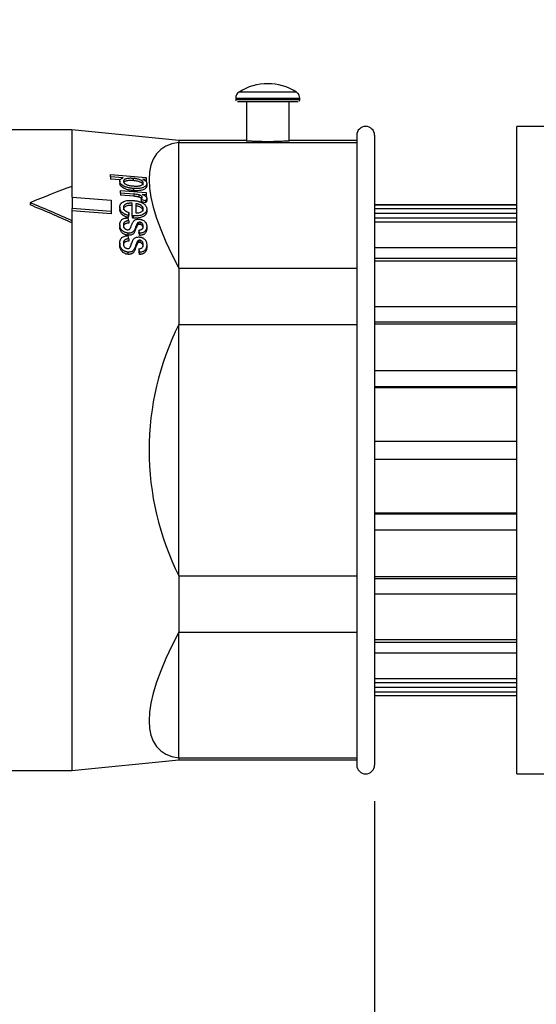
# Model space of a CAD drawing. Header units: inches. Extents: x 0 to 44, y 0 to 34.
# Tile 7 of 17: x 24.6 to 27.4, y 16.7 to 22.2. Entities that reach past the tile are written whole.
import ezdxf

# ---------------------------------------------------------------- set-up
doc = ezdxf.new("R2010")
doc.units = ezdxf.units.IN
doc.header["$LTSCALE"] = 4
doc.header["$MEASUREMENT"] = 0
doc.linetypes.add('SLD-Solid', pattern=[0])
doc.layers.add('DIMENSIONS', color=140, linetype='SLD-Solid', lineweight=25)
doc.styles.add('SLDTEXTSTYLE0', font='GOTHIC.TTF', dxfattribs={"width": 0.913})
doc.dimstyles.new('SLDDIMSTYLE1', dxfattribs={"dimtxt": 0.5, "dimasz": 0.6, "dimexe": 0, "dimexo": 0.0625, "dimgap": 0.125, "dimtad": 0, "dimtih": 1, "dimtoh": 1, "dimrnd": 1e-09, "dimzin": 4, "dimdsep": 46, "dimtxsty": 'SLDTEXTSTYLE0', "dimsah": 1, "dimcen": 0.09, "dimadec": 0, "dimazin": 1, "dimtfac": 1, "dimtofl": 0, "dimtmove": 0, "dimatfit": 3, "dimfxl": 0, "dimfrac": 2, "dimtolj": 1, "dimtzin": 12, "dimarcsym": 0})
doc.dimstyles.new('SLDDIMSTYLE2', dxfattribs={"dimtxt": 0.5, "dimasz": 0.6, "dimexe": 0, "dimexo": 0.0625, "dimgap": 0.125, "dimtad": 0, "dimtih": 1, "dimtoh": 1, "dimrnd": 1e-09, "dimzin": 12, "dimdsep": 46, "dimtxsty": 'SLDTEXTSTYLE0', "dimsah": 1, "dimcen": 0.09, "dimadec": 0, "dimazin": 3, "dimtfac": 1, "dimtofl": 0, "dimtmove": 0, "dimatfit": 3, "dimfxl": 0, "dimfrac": 2, "dimtolj": 1, "dimtzin": 12, "dimarcsym": 0})

# ---------------------------------------------------------------- blocks, each defined once
blk = doc.blocks.new('_D_1')
at = {"layer": 'DIMENSIONS'}
for p, q in [((19.8376, 18.0181), (19.8376, 15.0922)), ((26.5404, 17.833), (26.5404, 15.0922)), ((19.8376, 15.5922), (21.7668, 15.5922)), ((22.3578, 15.5884), (22.2054, 15.5884)), ((22.2054, 15.5884), (22.2054, 14.7946)), ((24.0203, 15.5884), (24.1726, 15.5884)), ((24.1726, 15.5884), (24.1726, 14.7946)), ((26.5404, 15.5922), (24.6112, 15.5922)), ((22.2054, 14.7946), (22.3578, 14.7946)), ((24.1726, 14.7946), (24.0203, 14.7946))]:
    blk.add_line(p, q, dxfattribs=at)
for points in [[(19.8376, 15.5922), (20.4376, 15.4722), (20.4376, 15.7122)], [(26.5404, 15.5922), (25.9404, 15.7122), (25.9404, 15.4722)]]:
    blk.add_solid(points, dxfattribs=at)
at = {"layer": 'DIMENSIONS', "char_height": 0.5, "attachment_point": 1, "style": 'SLDTEXTSTYLE0'}
for s, insert in [('6.70', (22.5425, 16.3286)), ('170.3', (22.3578, 15.4333))]:
    blk.add_mtext(s, dxfattribs=dict(at, insert=insert))
blk = doc.blocks.new('_D_2')
at = {"layer": 'DIMENSIONS'}
for p, q in [((19.8376, 18.0181), (19.8376, 12.8193)), ((31.9538, 17.837), (31.9538, 12.8193)), ((19.8376, 13.3193), (24.4735, 13.3193)), ((25.0644, 13.3155), (24.9121, 13.3155)), ((24.9121, 13.3155), (24.9121, 12.5218)), ((26.7269, 13.3155), (26.8793, 13.3155)), ((26.8793, 13.3155), (26.8793, 12.5218)), ((31.9538, 13.3193), (27.3179, 13.3193)), ((24.9121, 12.5218), (25.0644, 12.5218)), ((26.8793, 12.5218), (26.7269, 12.5218))]:
    blk.add_line(p, q, dxfattribs=at)
for points in [[(19.8376, 13.3193), (20.4376, 13.1993), (20.4376, 13.4393)], [(31.9538, 13.3193), (31.3538, 13.4393), (31.3538, 13.1993)]]:
    blk.add_solid(points, dxfattribs=at)
at = {"layer": 'DIMENSIONS', "char_height": 0.5, "attachment_point": 1, "style": 'SLDTEXTSTYLE0'}
for s, insert in [('12.12', (25.0644, 14.0558)), ('307.8', (25.0644, 13.1604))]:
    blk.add_mtext(s, dxfattribs=dict(at, insert=insert))
blk = doc.blocks.new('_D_4')
at = {"layer": 'DIMENSIONS'}
for p, q in [((22.0837, 22.4063), (22.0837, 24.6486)), ((31.9538, 21.7133), (31.9538, 24.6486)), ((22.0837, 24.1486), (25.5966, 24.1486)), ((26.1875, 24.1448), (26.0351, 24.1448)), ((26.0351, 24.1448), (26.0351, 23.351)), ((27.85, 24.1448), (28.0023, 24.1448)), ((28.0023, 24.1448), (28.0023, 23.351)), ((31.9538, 24.1486), (28.4409, 24.1486)), ((26.0351, 23.351), (26.1875, 23.351)), ((28.0023, 23.351), (27.85, 23.351))]:
    blk.add_line(p, q, dxfattribs=at)
for points in [[(22.0837, 24.1486), (22.6837, 24.0286), (22.6837, 24.2686)], [(31.9538, 24.1486), (31.3538, 24.2686), (31.3538, 24.0286)]]:
    blk.add_solid(points, dxfattribs=at)
at = {"layer": 'DIMENSIONS', "char_height": 0.5, "attachment_point": 1, "style": 'SLDTEXTSTYLE0'}
for s, insert in [('9.87', (26.3722, 24.885)), ('250.7', (26.1875, 23.9897))]:
    blk.add_mtext(s, dxfattribs=dict(at, insert=insert))

msp = doc.modelspace()

# ---------------------------------------------------------------- linework, layer by layer
for p, q in [((25.7727, 21.7231), (25.7727, 21.7141)), ((25.8317, 21.7043), (25.8317, 21.4831)), ((26.0679, 21.4831), (26.0679, 21.7043)), ((26.127, 21.7141), (26.127, 21.7231)), ((24.8672, 21.5468), (23.7648, 21.5468)), ((25.4577, 21.4878), (24.8672, 21.5468)), ((24.8672, 21.5468), (24.8672, 21.2346)), ((31.9538, 21.5665), (27.3278, 21.5665)), ((27.3278, 17.9838), (27.3278, 21.5665)), ((25.8317, 21.4878), (25.4577, 21.4878)), ((25.4577, 21.4878), (25.4577, 21.4783)), ((25.4577, 20.7826), (25.4577, 21.4783)), ((25.4577, 21.4783), (26.442, 21.4783)), ((26.442, 21.4878), (26.0671, 21.4878)), ((26.442, 21.5173), (26.442, 18.033)), ((26.5404, 21.5173), (26.5404, 18.033)), ((25.0801, 21.2871), (25.0801, 21.2996)), ((25.1496, 21.2817), (25.0801, 21.2871)), ((25.0801, 21.2871), (25.0801, 21.2748)), ((25.1337, 21.2707), (25.0801, 21.2748)), ((25.1316, 21.2632), (25.1316, 21.2509)), ((25.2052, 21.2786), (25.2052, 21.2663)), ((25.2774, 21.2729), (25.2588, 21.2743)), ((25.2774, 21.2843), (25.2774, 21.2729)), ((25.2774, 21.2729), (25.2774, 21.2606)), ((25.2805, 21.2507), (25.2805, 21.2385)), ((24.8672, 21.2346), (24.8672, 21.1755)), ((25.1347, 21.1979), (25.1347, 21.212)), ((25.1347, 21.212), (25.2774, 21.2011)), ((25.2094, 21.1922), (25.1347, 21.1979)), ((25.1347, 21.1979), (25.1347, 21.1857)), ((25.2072, 21.223), (25.2072, 21.2108)), ((25.2774, 21.2011), (25.2774, 21.1884)), ((24.6354, 21.1444), (24.6354, 21.1323)), ((24.8672, 21.1755), (24.8679, 21.1755)), ((24.8679, 21.1755), (24.8679, 21.1122)), ((24.8679, 21.1755), (25.0837, 21.159)), ((25.0837, 21.159), (25.0837, 21.0957)), ((25.2094, 21.18), (25.1347, 21.1857)), ((25.1998, 21.0723), (25.1998, 21.1415)), ((25.2094, 21.1922), (25.2094, 21.18)), ((25.2196, 21.1391), (25.2196, 21.0877)), ((25.2376, 21.1876), (25.2376, 21.1754)), ((25.2504, 21.1621), (25.2504, 21.15)), ((25.2774, 21.1884), (25.2558, 21.19)), ((25.2729, 21.1552), (25.2729, 21.1431)), ((25.2774, 21.1884), (25.2774, 21.1762)), ((25.2805, 21.1697), (25.2805, 21.1576)), ((24.8679, 21.1122), (24.8672, 21.1122)), ((24.8672, 21.1122), (24.8672, 21.0448)), ((25.0837, 21.0836), (24.8672, 21.1002)), ((25.0837, 21.0957), (24.8679, 21.1122)), ((25.0837, 21.0957), (25.0837, 21.0836)), ((25.1316, 21.1193), (25.1316, 21.1072)), ((25.1808, 21.0909), (25.1808, 21.0787)), ((25.2805, 21.1087), (25.2805, 21.0966)), ((27.3278, 21.1334), (26.5404, 21.1334)), ((26.5404, 21.1325), (27.3278, 21.1325)), ((26.5404, 21.1128), (27.3278, 21.1128)), ((26.5404, 21.0864), (27.3278, 21.0864)), ((26.5404, 21.0864), (27.3278, 21.0864)), ((24.8672, 21.0448), (24.8672, 21.0327)), ((24.8672, 21.0327), (24.8672, 18.0035)), ((25.1776, 21.0744), (25.1776, 21.0622)), ((25.1811, 21.0438), (25.1811, 21.0316)), ((25.1998, 21.0723), (25.1998, 21.0601)), ((25.2063, 21.0717), (25.2063, 21.0595)), ((25.2339, 21.0351), (25.2339, 21.023)), ((25.2423, 21.0366), (25.2423, 21.0244)), ((26.5404, 21.0598), (27.3278, 21.0598)), ((26.5404, 21.039), (27.3278, 21.039)), ((25.1316, 21.0215), (25.1316, 21.0093)), ((25.1766, 20.9764), (25.1766, 20.9642)), ((25.2211, 21.0146), (25.2211, 21.0024)), ((25.2274, 21.0291), (25.2274, 21.017)), ((25.2373, 20.9929), (25.2373, 20.9807)), ((25.2405, 20.9754), (25.2405, 20.9632)), ((25.2805, 21.0131), (25.2805, 21.0009)), ((25.1811, 20.9442), (25.1811, 20.932)), ((25.2274, 20.9286), (25.2274, 20.9163)), ((25.2339, 20.9352), (25.2339, 20.9229)), ((25.2423, 20.9368), (25.2423, 20.9245)), ((25.1316, 20.9197), (25.1316, 20.9074)), ((25.1766, 20.871), (25.1766, 20.8587)), ((25.2211, 20.9128), (25.2211, 20.9005)), ((25.2373, 20.8893), (25.2373, 20.877)), ((25.2405, 20.8704), (25.2405, 20.858)), ((25.2805, 20.9115), (25.2805, 20.8992)), ((26.5404, 20.8972), (27.3278, 20.8972)), ((26.5404, 20.8972), (27.3278, 20.8972)), ((26.5404, 20.8381), (27.3278, 20.8381)), ((26.5404, 20.8227), (27.3278, 20.8227)), ((25.4577, 20.7826), (25.4577, 20.4707)), ((25.4577, 20.7826), (26.442, 20.7826)), ((26.5404, 20.5704), (27.3278, 20.5704)), ((26.5404, 20.5704), (27.3278, 20.5704)), ((26.5404, 20.4848), (27.3278, 20.4848)), ((25.4577, 19.0794), (25.4577, 20.4707)), ((25.4577, 20.4707), (26.442, 20.4707)), ((26.5404, 20.4745), (27.3278, 20.4745)), ((26.5404, 20.216), (27.3278, 20.216)), ((26.5404, 20.216), (27.3278, 20.216)), ((26.5404, 20.1266), (27.3278, 20.1266)), ((26.5404, 20.1215), (27.3278, 20.1215)), ((26.5404, 19.8243), (27.3278, 19.8243)), ((26.5404, 19.8243), (27.3278, 19.8243)), ((26.5404, 19.7259), (27.3278, 19.7259)), ((26.5404, 19.4286), (27.3278, 19.4286)), ((26.5404, 19.4235), (27.3278, 19.4235)), ((26.5404, 19.3341), (27.3278, 19.3341)), ((25.4577, 19.0794), (25.4577, 18.7676)), ((25.4577, 19.0794), (26.442, 19.0794)), ((26.5404, 19.0757), (27.3278, 19.0757)), ((26.5404, 19.0654), (27.3278, 19.0654)), ((26.5404, 18.9798), (27.3278, 18.9798)), ((25.4577, 18.7676), (26.442, 18.7676)), ((25.4577, 18.072), (25.4577, 18.7676)), ((26.5404, 18.7275), (27.3278, 18.7275)), ((26.5404, 18.7121), (27.3278, 18.7121)), ((26.5404, 18.6531), (27.3278, 18.6531)), ((26.5404, 18.5113), (27.3278, 18.5113)), ((26.5404, 18.4904), (27.3278, 18.4904)), ((26.5404, 18.4639), (27.3278, 18.4639)), ((26.5404, 18.4375), (27.3278, 18.4375)), ((26.5404, 18.4178), (27.3278, 18.4178)), ((26.5404, 18.4169), (27.3278, 18.4169)), ((24.8672, 18.0035), (25.4577, 18.0626)), ((25.4577, 18.072), (25.4577, 18.0626)), ((25.4577, 18.072), (26.442, 18.072)), ((25.4577, 18.0626), (26.442, 18.0626)), ((23.7648, 18.0035), (24.8672, 18.0035)), ((27.3278, 17.9838), (31.9538, 17.9838))]:
    msp.add_line(p, q)
at = {"flags": 128}
for points in [[(26.1088, 21.7563), (26.1076, 21.7563), (26.0977, 21.7563), (26.0785, 21.7563), (26.0512, 21.7563), (26.0175, 21.7563), (25.9796, 21.7563), (25.9399, 21.7563), (25.9007, 21.7563), (25.8646, 21.7563), (25.8339, 21.7563), (25.8105, 21.7563), (25.7958, 21.7563), (25.7908, 21.7563), (25.7908, 21.7563)], [(25.7727, 21.7231), (25.7774, 21.7231), (25.7915, 21.7231), (25.8141, 21.7231), (25.844, 21.7231), (25.8797, 21.7231), (25.9191, 21.7231), (25.9601, 21.7231), (26.0006, 21.7231), (26.0384, 21.7231), (26.0714, 21.7231), (26.0979, 21.7231), (26.1163, 21.7231), (26.1258, 21.7231), (26.127, 21.7231)], [(26.127, 21.7141), (26.1258, 21.7141), (26.1163, 21.7141), (26.0979, 21.7141), (26.0714, 21.7141), (26.0384, 21.7141), (26.0006, 21.7141), (25.9601, 21.7141), (25.9191, 21.7141), (25.8797, 21.7141), (25.844, 21.7141), (25.8141, 21.7141), (25.7915, 21.7141), (25.7774, 21.7141), (25.7727, 21.7141)], [(25.7825, 21.7043), (25.7825, 21.7043), (25.7874, 21.7043), (25.8017, 21.7043), (25.8246, 21.7043), (25.8548, 21.7043), (25.8905, 21.7043), (25.9297, 21.7043), (25.97, 21.7043), (26.0092, 21.7043), (26.0449, 21.7043), (26.0751, 21.7043), (26.098, 21.7043), (26.1123, 21.7043), (26.1172, 21.7043)], [(25.0801, 21.2996), (25.1909, 21.291), (25.2774, 21.2843)]]:
    msp.add_lwpolyline(points, dxfattribs=at)
for centre, radius, start, end in [((25.9498, 21.5075), 0.2953, 57.421, 122.579), ((26.4912, 21.5173), 0.0492, 0, 180), ((26.4912, 18.033), 0.0492, 180, 0)]:
    msp.add_arc(centre, radius, start, end)
for centre, major_axis, ratio, start_param, end_param in [((26.8655, 19.9113), (1.5188, -1.5166), 0.266823, 2.941044, 3.86292), ((24.6354, 19.7752), (2.748, 1.4014), 0.403714, 1.285055, 1.367748), ((24.6354, 19.7752), (2.748, -1.4014), 0.403714, 1.691151, 1.773844), ((24.1149, 20.0959), (4.9782, -1.2866), 0.259448, 1.403526, 1.408161), ((24.1271, 20.0929), (4.9326, -1.2748), 0.259448, 1.403865, 1.408543), ((24.6354, 19.7752), (2.7238, -1.3891), 0.403714, 1.690414, 1.773844), ((25.1837, 19.761), (0.1432, 1.7557), 0.095699, 0.719206, 0.733479), ((25.1587, 19.7929), (-0.1803, 1.7581), 0.119214, 5.491683, 5.505288), ((25.1837, 19.7611), (0.142, 1.7399), 0.095699, 0.71944, 0.733844), ((25.2102, 19.7901), (-0.1513, 1.753), 0.101072, 5.446156, 5.459781), ((25.2103, 19.79), (-0.15, 1.7372), 0.101072, 5.445085, 5.458836), ((25.137, 19.793), (-0.1805, 1.7602), 0.119214, 5.413022, 5.426732), ((25.192, 19.7902), (-0.1515, 1.7548), 0.101072, 5.366717, 5.380507), ((25.192, 19.79), (-0.1501, 1.739), 0.101072, 5.364905, 5.378825), ((26.8655, 19.7752), (1.5718, 0.0113), 0.994987, 2.673521, 3.595397), ((26.8655, 19.639), (1.5189, 1.5167), 0.266746, 2.420337, 3.342213)]:
    msp.add_ellipse(centre, major_axis=major_axis, ratio=ratio, start_param=start_param, end_param=end_param)
for points, knots in [([(25.791, 21.756), (25.79, 21.7555), (25.785, 21.7527), (25.7783, 21.7445), (25.773, 21.7334), (25.7732, 21.7259), (25.7733, 21.7231)], [0, 0, 0, 0, 0.089528, 0.43372, 0.78322, 1, 1, 1, 1]), ([(26.127, 21.7231), (26.1264, 21.7281), (26.1255, 21.737), (26.119, 21.7475), (26.113, 21.7537), (26.1088, 21.7561), (26.1075, 21.7569)], [0, 0, 0, 0, 0.367908, 0.649734, 0.88493, 1, 1, 1, 1]), ([(25.7728, 21.7132), (25.7728, 21.7131), (25.7727, 21.7119), (25.7735, 21.7099), (25.7746, 21.7084), (25.775, 21.7078)], [0, 0, 0, 0, 0.0652806, 0.6294072, 1, 1, 1, 1]), ([(26.1233, 21.7064), (26.1233, 21.7064), (26.1242, 21.707), (26.1256, 21.7089), (26.1268, 21.7116), (26.127, 21.7135), (26.127, 21.7141)], [0, 0, 0, 0, 0.006161, 0.38025, 0.768085, 1, 1, 1, 1]), ([(25.8317, 21.4878), (25.8318, 21.4878), (25.8318, 21.4878), (25.8326, 21.4877), (25.8338, 21.4876), (25.8357, 21.4874), (25.8384, 21.4873), (25.8419, 21.487), (25.8464, 21.4868), (25.8519, 21.4865), (25.8585, 21.4861), (25.8678, 21.4856), (25.8801, 21.4851), (25.8951, 21.4846), (25.91, 21.4842), (25.9242, 21.4839), (25.9374, 21.4837), (25.9459, 21.4837), (25.9498, 21.4837)], [0, 0, 0, 0, 0.0377418, 0.078209, 0.1214024, 0.1673224, 0.2159697, 0.2673446, 0.3214471, 0.3782777, 0.4378362, 0.5001228, 0.6024529, 0.6971776, 0.7842952, 0.8638047, 0.9357059, 1, 1, 1, 1]), ([(25.9498, 21.4837), (25.9607, 21.4837), (25.984, 21.4839), (26.0164, 21.4849), (26.0429, 21.4862), (26.0604, 21.4872), (26.0682, 21.4878), (26.0673, 21.4877), (26.0671, 21.4877)], [0, 0, 0, 0, 0.175332, 0.376486, 0.569458, 0.749403, 0.93927, 1, 1, 1, 1]), ([(25.1316, 21.2632), (25.1316, 21.2639), (25.1316, 21.2653), (25.1321, 21.2673), (25.1328, 21.2693), (25.1338, 21.2711), (25.1355, 21.2734), (25.1386, 21.2763), (25.1434, 21.2793), (25.1476, 21.2809), (25.1496, 21.2817)], [0, 0, 0, 0, 0.090982, 0.181001, 0.270451, 0.359829, 0.438238, 0.611014, 0.815205, 1, 1, 1, 1]), ([(25.2072, 21.223), (25.2049, 21.2232), (25.2005, 21.2235), (25.194, 21.2244), (25.1878, 21.2254), (25.1819, 21.2266), (25.1763, 21.2279), (25.1709, 21.2294), (25.1659, 21.231), (25.1611, 21.2328), (25.1568, 21.2347), (25.1529, 21.2367), (25.1493, 21.2387), (25.146, 21.2409), (25.1421, 21.2439), (25.138, 21.248), (25.1343, 21.253), (25.132, 21.2581), (25.1317, 21.2615), (25.1316, 21.2632)], [0, 0, 0, 0, 0.061852, 0.12117, 0.178235, 0.233326, 0.286718, 0.338683, 0.389377, 0.438004, 0.48463, 0.52961, 0.573293, 0.616012, 0.658085, 0.745402, 0.830505, 0.914637, 1, 1, 1, 1]), ([(25.2072, 21.2108), (25.2049, 21.211), (25.2003, 21.2114), (25.1936, 21.2123), (25.1871, 21.2133), (25.1807, 21.2146), (25.1743, 21.2162), (25.1655, 21.2189), (25.1547, 21.2231), (25.1437, 21.2299), (25.1372, 21.2366), (25.1336, 21.2422), (25.1319, 21.2466), (25.1317, 21.2495), (25.1316, 21.2509)], [0, 0, 0, 0, 0.063503, 0.125157, 0.185211, 0.243933, 0.305726, 0.366483, 0.504518, 0.640881, 0.780953, 0.854471, 0.92701, 1, 1, 1, 1]), ([(25.2052, 21.2786), (25.2028, 21.2787), (25.1979, 21.2791), (25.1909, 21.2793), (25.1843, 21.2792), (25.177, 21.2787), (25.1693, 21.2776), (25.1626, 21.2753), (25.1575, 21.2727), (25.154, 21.2698), (25.1518, 21.2664), (25.1515, 21.2639), (25.1514, 21.2626)], [0, 0, 0, 0, 0.099416, 0.194219, 0.284329, 0.369876, 0.501358, 0.621088, 0.716344, 0.808821, 0.90195, 1, 1, 1, 1]), ([(25.1514, 21.2626), (25.1514, 21.2604), (25.1521, 21.2581), (25.155, 21.2537), (25.1572, 21.2516), (25.1613, 21.2487), (25.1627, 21.2478), (25.1651, 21.2465), (25.166, 21.246), (25.1686, 21.2448), (25.1703, 21.2441), (25.1744, 21.2426), (25.1768, 21.2418), (25.1826, 21.2404), (25.1856, 21.2397), (25.1948, 21.2381), (25.2011, 21.2374), (25.2072, 21.237)], [0, 0, 0, 0, 0.25, 0.25, 0.5, 0.5, 0.625, 0.625, 0.6875, 0.6875, 0.75, 0.75, 0.8125, 0.8125, 0.875, 0.875, 1, 1, 1, 1]), ([(25.2052, 21.2663), (25.1994, 21.2666), (25.1886, 21.2673), (25.1747, 21.2664), (25.1657, 21.2642), (25.1596, 21.2618), (25.1573, 21.2597), (25.1561, 21.2586)], [0, 0, 0, 0, 0.308481, 0.565243, 0.749264, 0.861902, 1, 1, 1, 1]), ([(25.2616, 21.2534), (25.2616, 21.2541), (25.2615, 21.2554), (25.2609, 21.2573), (25.2599, 21.2592), (25.2585, 21.2611), (25.2567, 21.263), (25.2545, 21.2647), (25.2519, 21.2665), (25.248, 21.2688), (25.2424, 21.2715), (25.2346, 21.274), (25.2257, 21.2761), (25.2158, 21.2776), (25.2088, 21.2782), (25.2052, 21.2786)], [0, 0, 0, 0, 0.047818, 0.094657, 0.141159, 0.187952, 0.235634, 0.284747, 0.335769, 0.389109, 0.495843, 0.607665, 0.727586, 0.857886, 1, 1, 1, 1]), ([(25.2616, 21.2412), (25.2616, 21.2419), (25.2615, 21.2432), (25.2609, 21.2451), (25.2599, 21.247), (25.2584, 21.2489), (25.2566, 21.2508), (25.2543, 21.2526), (25.2516, 21.2544), (25.2472, 21.257), (25.2403, 21.26), (25.23, 21.2629), (25.2182, 21.2651), (25.2097, 21.2659), (25.2052, 21.2663)], [0, 0, 0, 0, 0.047994, 0.095183, 0.142214, 0.189741, 0.238399, 0.288779, 0.341415, 0.396774, 0.52712, 0.667523, 0.823742, 1, 1, 1, 1]), ([(25.2072, 21.237), (25.2093, 21.2368), (25.2139, 21.2365), (25.2208, 21.2363), (25.2281, 21.2364), (25.2354, 21.237), (25.2425, 21.2382), (25.2489, 21.2402), (25.2543, 21.2427), (25.2585, 21.2458), (25.2612, 21.2494), (25.2615, 21.2521), (25.2616, 21.2534)], [0, 0, 0, 0, 0.087442, 0.182083, 0.28164, 0.384136, 0.488404, 0.594823, 0.69962, 0.799203, 0.897574, 1, 1, 1, 1]), ([(25.2805, 21.2507), (25.2805, 21.2498), (25.2804, 21.248), (25.2799, 21.2455), (25.2791, 21.2432), (25.278, 21.2412), (25.2768, 21.2394), (25.2755, 21.2378), (25.2741, 21.2363), (25.2728, 21.2351), (25.2693, 21.2324), (25.2615, 21.2279), (25.2482, 21.2244), (25.2339, 21.2227), (25.2207, 21.2222), (25.2117, 21.2227), (25.2072, 21.223)], [0, 0, 0, 0, 0.048303, 0.092551, 0.133196, 0.1706, 0.205043, 0.236726, 0.265785, 0.292297, 0.316297, 0.446466, 0.62512, 0.747996, 0.872239, 1, 1, 1, 1]), ([(25.2588, 21.2743), (25.2601, 21.2737), (25.2628, 21.2725), (25.2665, 21.2705), (25.2708, 21.2677), (25.2752, 21.2642), (25.2785, 21.2597), (25.2803, 21.2552), (25.2804, 21.2523), (25.2805, 21.2507)], [0, 0, 0, 0, 0.103721, 0.203329, 0.299416, 0.487406, 0.66147, 0.821091, 1, 1, 1, 1]), ([(25.2805, 21.2385), (25.2805, 21.2376), (25.2805, 21.236), (25.28, 21.2336), (25.2792, 21.2313), (25.2781, 21.2291), (25.276, 21.2259), (25.2719, 21.2218), (25.2649, 21.2176), (25.2562, 21.2143), (25.2459, 21.2119), (25.234, 21.2105), (25.2209, 21.21), (25.2118, 21.2105), (25.2072, 21.2108)], [0, 0, 0, 0, 0.04321, 0.085339, 0.126603, 0.167233, 0.20747, 0.312082, 0.416915, 0.518753, 0.625528, 0.745998, 0.870013, 1, 1, 1, 1]), ([(25.1316, 21.1193), (25.1316, 21.1206), (25.1317, 21.1231), (25.1322, 21.1268), (25.1332, 21.1303), (25.1345, 21.1337), (25.1363, 21.1369), (25.1385, 21.14), (25.1413, 21.1428), (25.1457, 21.1466), (25.1533, 21.151), (25.1642, 21.1546), (25.1767, 21.1567), (25.1901, 21.1574), (25.1997, 21.1569), (25.2048, 21.1566)], [0, 0, 0, 0, 0.052535, 0.103905, 0.154264, 0.203816, 0.252819, 0.301589, 0.350499, 0.399969, 0.510498, 0.63837, 0.74601, 0.865284, 1, 1, 1, 1]), ([(25.1998, 21.1415), (25.1978, 21.1415), (25.1939, 21.1416), (25.1883, 21.1415), (25.1832, 21.1411), (25.1784, 21.1405), (25.1741, 21.1397), (25.1702, 21.1386), (25.1667, 21.1373), (25.1636, 21.1358), (25.1601, 21.1337), (25.1565, 21.1308), (25.1535, 21.1268), (25.1517, 21.1225), (25.1515, 21.1193), (25.1514, 21.1178)], [0, 0, 0, 0, 0.083968, 0.162175, 0.235222, 0.303743, 0.3684, 0.429878, 0.488873, 0.546068, 0.601197, 0.702172, 0.800067, 0.898345, 1, 1, 1, 1]), ([(25.2048, 21.1566), (25.2072, 21.1564), (25.212, 21.156), (25.2191, 21.155), (25.2258, 21.1539), (25.2323, 21.1525), (25.2384, 21.1508), (25.2443, 21.1489), (25.2498, 21.1467), (25.2549, 21.1443), (25.2597, 21.1415), (25.2647, 21.138), (25.2698, 21.1337), (25.2744, 21.1284), (25.2779, 21.1224), (25.2801, 21.1158), (25.2804, 21.1112), (25.2805, 21.1087)], [0, 0, 0, 0, 0.064473, 0.126673, 0.186754, 0.244919, 0.301429, 0.356602, 0.410824, 0.464539, 0.518251, 0.571967, 0.649106, 0.728433, 0.81179, 0.901454, 1, 1, 1, 1]), ([(25.2376, 21.1754), (25.2345, 21.1763), (25.2313, 21.177), (25.2281, 21.1776), (25.2219, 21.1787), (25.2157, 21.1795), (25.2094, 21.18)], [0, 0, 0, 0, 0.0250716, 0.0250716, 0.0250716, 0.07299135, 0.07299135, 0.07299135, 0.07299135]), ([(25.2607, 21.1102), (25.2607, 21.1111), (25.2606, 21.113), (25.26, 21.1157), (25.259, 21.1184), (25.2576, 21.1209), (25.2558, 21.1234), (25.2535, 21.1257), (25.2509, 21.128), (25.248, 21.1301), (25.2447, 21.132), (25.2412, 21.1337), (25.2374, 21.1352), (25.2333, 21.1365), (25.229, 21.1376), (25.2244, 21.1385), (25.2212, 21.1389), (25.2196, 21.1391)], [0, 0, 0, 0, 0.0683136, 0.1341529, 0.1982004, 0.2611871, 0.3238726, 0.3870176, 0.4513581, 0.5171073, 0.5825038, 0.6479431, 0.714161, 0.7818597, 0.8516881, 0.9242304, 1, 1, 1, 1]), ([(25.2556, 21.1724), (25.2556, 21.1731), (25.2555, 21.1743), (25.2549, 21.1762), (25.2539, 21.178), (25.2525, 21.1798), (25.2508, 21.1814), (25.2487, 21.183), (25.2463, 21.1844), (25.2437, 21.1856), (25.2408, 21.1867), (25.2387, 21.1873), (25.2376, 21.1876)], [0, 0, 0, 0, 0.10156, 0.199649, 0.296114, 0.392808, 0.491474, 0.590642, 0.689557, 0.789812, 0.892868, 1, 1, 1, 1]), ([(25.2534, 21.1661), (25.253, 21.1668), (25.252, 21.1683), (25.2496, 21.1702), (25.2451, 21.173), (25.2409, 21.1744), (25.2376, 21.1754)], [0, 0, 0, 0, 0.150592, 0.366099, 0.51949, 1, 1, 1, 1]), ([(25.2558, 21.19), (25.2581, 21.1891), (25.2625, 21.1873), (25.2684, 21.1844), (25.2731, 21.1817), (25.2765, 21.1789), (25.2788, 21.176), (25.2803, 21.1729), (25.2805, 21.1708), (25.2805, 21.1697)], [0, 0, 0, 0, 0.192201, 0.363152, 0.510454, 0.634219, 0.751663, 0.872113, 1, 1, 1, 1]), ([(25.1776, 21.0744), (25.1758, 21.0749), (25.1721, 21.0759), (25.167, 21.0777), (25.1622, 21.0796), (25.1579, 21.0816), (25.152, 21.0849), (25.1451, 21.0899), (25.1386, 21.0968), (25.1343, 21.1042), (25.1319, 21.1118), (25.1317, 21.1168), (25.1316, 21.1193)], [0, 0, 0, 0, 0.069119, 0.134663, 0.197128, 0.257003, 0.314757, 0.457244, 0.594138, 0.727958, 0.862586, 1, 1, 1, 1]), ([(25.1776, 21.0622), (25.1757, 21.0628), (25.1719, 21.0638), (25.1665, 21.0657), (25.1614, 21.0678), (25.1567, 21.0701), (25.1524, 21.0727), (25.1484, 21.0754), (25.1437, 21.0793), (25.1387, 21.0846), (25.1345, 21.0917), (25.132, 21.0993), (25.1317, 21.1045), (25.1316, 21.1072)], [0, 0, 0, 0, 0.071748, 0.140906, 0.207928, 0.273314, 0.337601, 0.401354, 0.465152, 0.590164, 0.718198, 0.853584, 1, 1, 1, 1]), ([(25.1998, 21.1293), (25.1979, 21.1294), (25.1941, 21.1295), (25.1886, 21.1294), (25.1812, 21.1289), (25.1724, 21.1274), (25.1639, 21.1241), (25.158, 21.1201), (25.1541, 21.1159), (25.1518, 21.111), (25.1515, 21.1075), (25.1514, 21.1056)], [0, 0, 0, 0, 0.081155, 0.157953, 0.230786, 0.39527, 0.548347, 0.661818, 0.7717, 0.88286, 1, 1, 1, 1]), ([(25.1514, 21.1178), (25.1514, 21.1167), (25.1515, 21.1148), (25.1522, 21.1118), (25.1533, 21.109), (25.1549, 21.1063), (25.157, 21.1037), (25.1596, 21.1012), (25.1628, 21.0989), (25.1664, 21.0967), (25.1707, 21.0946), (25.1755, 21.0926), (25.179, 21.0915), (25.1808, 21.0909)], [0, 0, 0, 0, 0.0905469, 0.1772657, 0.261187, 0.3434745, 0.4253906, 0.5083578, 0.5946015, 0.6857218, 0.7829789, 0.8874411, 1, 1, 1, 1]), ([(25.2805, 21.1087), (25.2805, 21.1076), (25.2804, 21.1053), (25.2799, 21.102), (25.279, 21.0989), (25.2778, 21.096), (25.2764, 21.0932), (25.2746, 21.0906), (25.2726, 21.0882), (25.2703, 21.086), (25.266, 21.0825), (25.259, 21.0782), (25.248, 21.0741), (25.2353, 21.0717), (25.2212, 21.0708), (25.2114, 21.0714), (25.2063, 21.0717)], [0, 0, 0, 0, 0.048638, 0.094984, 0.139345, 0.182021, 0.223301, 0.26346, 0.302749, 0.341399, 0.379613, 0.496054, 0.613325, 0.734004, 0.862032, 1, 1, 1, 1]), ([(25.2805, 21.0966), (25.2805, 21.0954), (25.2804, 21.0929), (25.2798, 21.0893), (25.2787, 21.0858), (25.2772, 21.0825), (25.2753, 21.0794), (25.273, 21.0765), (25.2702, 21.0737), (25.267, 21.0712), (25.2614, 21.0675), (25.2524, 21.0633), (25.2405, 21.0604), (25.2289, 21.0591), (25.2179, 21.0588), (25.2102, 21.0593), (25.2063, 21.0595)], [0, 0, 0, 0, 0.052508, 0.1032657, 0.1525963, 0.2008516, 0.2484069, 0.295654, 0.342992, 0.3908177, 0.4395159, 0.5681968, 0.7002441, 0.7932214, 0.892717, 1, 1, 1, 1]), ([(25.2607, 21.098), (25.2607, 21.099), (25.2606, 21.1009), (25.26, 21.1038), (25.2589, 21.1065), (25.2574, 21.1091), (25.2554, 21.1116), (25.2524, 21.1147), (25.248, 21.1181), (25.2409, 21.1219), (25.2313, 21.1252), (25.2236, 21.1264), (25.2196, 21.127)], [0, 0, 0, 0, 0.07032, 0.13812, 0.204144, 0.2692, 0.334127, 0.399773, 0.519491, 0.638501, 0.81104, 1, 1, 1, 1]), ([(25.2196, 21.0877), (25.2232, 21.0876), (25.2269, 21.0877), (25.2304, 21.088), (25.2326, 21.0882), (25.2346, 21.0884), (25.2366, 21.0887), (25.2401, 21.0893), (25.2434, 21.0902), (25.2463, 21.0914), (25.2465, 21.0915), (25.2466, 21.0916), (25.2468, 21.0917)], [-0.07351789, -0.07351789, -0.07351789, -0.07351789, -0.04601034, -0.04601034, -0.04601034, -0.02966931, -0.02966931, -0.02966931, -0.00154808, -0.00154808, -0.00154808, 0, 0, 0, 0]), ([(25.2468, 21.0917), (25.2512, 21.0937), (25.2549, 21.0964), (25.2597, 21.1028), (25.2607, 21.1064), (25.2607, 21.1102)], [0, 0, 0, 0, 0.5, 0.5, 1, 1, 1, 1]), ([(25.1316, 21.0215), (25.1316, 21.0229), (25.1316, 21.0258), (25.1321, 21.0299), (25.1329, 21.0338), (25.134, 21.0375), (25.136, 21.0423), (25.1398, 21.0478), (25.1479, 21.0541), (25.1605, 21.059), (25.1715, 21.0599), (25.1773, 21.0605)], [0, 0, 0, 0, 0.073245, 0.143595, 0.211109, 0.275908, 0.338191, 0.471244, 0.601117, 0.786778, 1, 1, 1, 1]), ([(25.1811, 21.0438), (25.1795, 21.0437), (25.1766, 21.0436), (25.1724, 21.0431), (25.1686, 21.0423), (25.1652, 21.0412), (25.1622, 21.0398), (25.1596, 21.0382), (25.1573, 21.0363), (25.1554, 21.0342), (25.1539, 21.0318), (25.1527, 21.0292), (25.1519, 21.0263), (25.1514, 21.0233), (25.1514, 21.0212), (25.1514, 21.0201)], [0, 0, 0, 0, 0.087861, 0.169775, 0.246858, 0.32031, 0.391383, 0.461324, 0.531211, 0.601965, 0.674667, 0.750214, 0.829302, 0.912445, 1, 1, 1, 1]), ([(25.1811, 21.0316), (25.1781, 21.0316), (25.1752, 21.0313), (25.1697, 21.0304), (25.1669, 21.0296), (25.1624, 21.0278), (25.1607, 21.0268), (25.1581, 21.0248), (25.1571, 21.0239), (25.1525, 21.0186), (25.1514, 21.0132), (25.1514, 21.0079)], [0, 0, 0, 0, 0.125, 0.125, 0.25, 0.25, 0.375, 0.375, 0.5, 0.5, 1, 1, 1, 1]), ([(25.1952, 21.0161), (25.1962, 21.0189), (25.1983, 21.0243), (25.2015, 21.0317), (25.2046, 21.0378), (25.2079, 21.0428), (25.212, 21.0466), (25.2173, 21.0497), (25.2238, 21.0519), (25.2313, 21.0532), (25.2367, 21.053), (25.2394, 21.0529)], [0, 0, 0, 0, 0.161479, 0.306265, 0.427976, 0.523044, 0.612146, 0.702611, 0.797337, 0.895188, 1, 1, 1, 1]), ([(25.2063, 21.0717), (25.2052, 21.0717), (25.2041, 21.0719), (25.202, 21.072), (25.2008, 21.0722), (25.1998, 21.0723)], [0, 0, 0, 0, 0.5, 0.5, 1, 1, 1, 1]), ([(25.2394, 21.0529), (25.2422, 21.0527), (25.2449, 21.0523), (25.2489, 21.0514), (25.2502, 21.0511), (25.2528, 21.0503), (25.254, 21.0499), (25.2579, 21.0483), (25.261, 21.0468), (25.2663, 21.0434), (25.2686, 21.0415), (25.2706, 21.0394)], [0, 0, 0, 0, 0.25, 0.25, 0.375, 0.375, 0.5, 0.5, 0.75, 0.75, 1, 1, 1, 1]), ([(25.2607, 21.0135), (25.2607, 21.015), (25.2606, 21.0179), (25.2599, 21.0221), (25.2587, 21.0257), (25.2569, 21.0288), (25.2545, 21.0314), (25.2518, 21.0334), (25.2489, 21.035), (25.2457, 21.0361), (25.2434, 21.0364), (25.2423, 21.0366)], [0, 0, 0, 0, 0.161761, 0.306671, 0.435246, 0.549009, 0.651067, 0.74439, 0.831159, 0.914858, 1, 1, 1, 1]), ([(25.2706, 21.0394), (25.2712, 21.0387), (25.2725, 21.0374), (25.274, 21.0352), (25.2755, 21.0328), (25.2768, 21.0302), (25.2779, 21.0276), (25.2789, 21.0249), (25.2797, 21.0218), (25.2804, 21.0179), (25.2805, 21.0148), (25.2805, 21.0131)], [0, 0, 0, 0, 0.081997, 0.169727, 0.263596, 0.363859, 0.470495, 0.563654, 0.663025, 0.81119, 1, 1, 1, 1]), ([(25.1766, 20.9764), (25.1752, 20.9765), (25.1726, 20.9768), (25.1687, 20.9776), (25.1648, 20.9786), (25.1595, 20.9804), (25.1516, 20.9842), (25.1426, 20.9914), (25.1369, 20.9997), (25.1336, 21.0073), (25.1319, 21.0141), (25.1317, 21.019), (25.1316, 21.0215)], [0, 0, 0, 0, 0.048376, 0.096615, 0.145207, 0.194654, 0.304911, 0.47626, 0.654542, 0.748736, 0.873411, 1, 1, 1, 1]), ([(25.1766, 20.9642), (25.1755, 20.9643), (25.1734, 20.9645), (25.1703, 20.965), (25.1655, 20.9661), (25.1592, 20.9682), (25.1515, 20.9722), (25.1444, 20.9777), (25.1386, 20.9847), (25.1345, 20.9924), (25.132, 21.0008), (25.1317, 21.0064), (25.1316, 21.0093)], [0, 0, 0, 0, 0.038872, 0.07746, 0.116014, 0.217168, 0.320219, 0.445445, 0.576803, 0.710906, 0.85079, 1, 1, 1, 1]), ([(25.1514, 21.0201), (25.1514, 21.0189), (25.1514, 21.0166), (25.152, 21.0129), (25.1531, 21.0091), (25.1549, 21.0055), (25.1576, 21.0022), (25.161, 20.9993), (25.1651, 20.997), (25.1695, 20.9953), (25.1726, 20.995), (25.1742, 20.9948)], [0, 0, 0, 0, 0.104742, 0.221087, 0.344585, 0.458994, 0.56419, 0.684638, 0.79369, 0.896749, 1, 1, 1, 1]), ([(25.1742, 20.9948), (25.1767, 20.9946), (25.1793, 20.9948), (25.1838, 20.9963), (25.1856, 20.9975), (25.1871, 20.999)], [0, 0, 0, 0, 0.5, 0.5, 1, 1, 1, 1]), ([(25.2211, 21.0146), (25.2195, 21.0104), (25.2167, 21.0033), (25.2126, 20.9942), (25.2089, 20.9875), (25.2043, 20.9829), (25.1988, 20.9794), (25.1922, 20.9771), (25.1847, 20.9761), (25.1793, 20.9763), (25.1766, 20.9764)], [0, 0, 0, 0, 0.232884, 0.40226, 0.516386, 0.614254, 0.707513, 0.800176, 0.896178, 1, 1, 1, 1]), ([(25.2211, 21.0024), (25.2198, 20.9989), (25.2173, 20.9926), (25.2137, 20.9843), (25.2105, 20.9779), (25.2068, 20.973), (25.2021, 20.9691), (25.1958, 20.9659), (25.1871, 20.9638), (25.1802, 20.9641), (25.1766, 20.9642)], [0, 0, 0, 0, 0.198617, 0.353458, 0.464767, 0.562426, 0.653669, 0.742479, 0.864377, 1, 1, 1, 1]), ([(25.1871, 20.999), (25.1874, 20.9994), (25.1882, 21.0004), (25.1893, 21.0022), (25.1906, 21.0047), (25.192, 21.0078), (25.1936, 21.0117), (25.1946, 21.0145), (25.1952, 21.0161)], [0, 0, 0, 0, 0.0808, 0.191325, 0.335101, 0.515528, 0.736009, 1, 1, 1, 1]), ([(25.2274, 21.0291), (25.2271, 21.0285), (25.2262, 21.0268), (25.2249, 21.0236), (25.2231, 21.0194), (25.2218, 21.0163), (25.2211, 21.0146)], [0, 0, 0, 0, 0.139409, 0.360324, 0.650954, 1, 1, 1, 1]), ([(25.2274, 21.017), (25.2271, 21.0164), (25.2263, 21.0148), (25.225, 21.0117), (25.2232, 21.0075), (25.2219, 21.0042), (25.2211, 21.0024)], [0, 0, 0, 0, 0.1274, 0.336478, 0.627328, 1, 1, 1, 1]), ([(25.2373, 20.9929), (25.2386, 20.993), (25.2411, 20.9931), (25.2446, 20.9937), (25.2479, 20.9946), (25.2508, 20.9958), (25.2534, 20.9974), (25.2557, 20.9992), (25.2575, 21.0014), (25.259, 21.004), (25.26, 21.0068), (25.2606, 21.01), (25.2607, 21.0123), (25.2607, 21.0135)], [0, 0, 0, 0, 0.090229, 0.175888, 0.258351, 0.339203, 0.420175, 0.502958, 0.588904, 0.679943, 0.777858, 0.884138, 1, 1, 1, 1]), ([(25.2805, 21.0131), (25.2805, 21.0116), (25.2804, 21.0087), (25.2799, 21.0046), (25.2791, 21.0007), (25.2779, 20.9971), (25.2765, 20.9939), (25.2742, 20.9898), (25.2707, 20.9852), (25.2651, 20.9808), (25.2581, 20.9779), (25.2498, 20.9761), (25.2437, 20.9757), (25.2405, 20.9754)], [0, 0, 0, 0, 0.082313, 0.159226, 0.231269, 0.298962, 0.362815, 0.423005, 0.545855, 0.654421, 0.757858, 0.871502, 1, 1, 1, 1]), ([(25.2805, 21.0009), (25.2805, 20.9994), (25.2804, 20.9965), (25.2799, 20.9922), (25.279, 20.9881), (25.2777, 20.9843), (25.2756, 20.9799), (25.2725, 20.9752), (25.2681, 20.9708), (25.263, 20.9677), (25.257, 20.9654), (25.2494, 20.9638), (25.2436, 20.9634), (25.2405, 20.9632)], [0, 0, 0, 0, 0.083105, 0.162405, 0.238238, 0.31099, 0.381098, 0.498556, 0.603253, 0.684377, 0.768724, 0.877273, 1, 1, 1, 1]), ([(25.2607, 21.0013), (25.2607, 21.0026), (25.2607, 21.0051), (25.2601, 21.0087), (25.2593, 21.0119), (25.2581, 21.0147), (25.2563, 21.0174), (25.2539, 21.0198), (25.2507, 21.022), (25.2468, 21.0238), (25.2438, 21.0242), (25.2423, 21.0244)], [0, 0, 0, 0, 0.138887, 0.263658, 0.375134, 0.477668, 0.569432, 0.67456, 0.776195, 0.889158, 1, 1, 1, 1]), ([(25.1316, 20.9197), (25.1316, 20.9213), (25.1316, 20.9244), (25.1321, 20.9289), (25.1329, 20.9331), (25.134, 20.937), (25.136, 20.9422), (25.1396, 20.9482), (25.1465, 20.9541), (25.1551, 20.9585), (25.1655, 20.9614), (25.1732, 20.962), (25.1773, 20.9624)], [0, 0, 0, 0, 0.0735117, 0.143807, 0.2109851, 0.2752018, 0.336682, 0.4686817, 0.596592, 0.7203486, 0.852823, 1, 1, 1, 1]), ([(25.1811, 20.9442), (25.1796, 20.9442), (25.1767, 20.944), (25.1725, 20.9435), (25.1688, 20.9426), (25.1654, 20.9414), (25.1624, 20.9399), (25.1597, 20.9382), (25.1574, 20.9361), (25.1555, 20.9338), (25.1539, 20.9312), (25.1528, 20.9283), (25.1519, 20.9252), (25.1514, 20.9218), (25.1514, 20.9195), (25.1514, 20.9183)], [0, 0, 0, 0, 0.086057, 0.166545, 0.242514, 0.315113, 0.38556, 0.455093, 0.524819, 0.59567, 0.668769, 0.745073, 0.825347, 0.910178, 1, 1, 1, 1]), ([(25.1811, 20.932), (25.1781, 20.9319), (25.1752, 20.9316), (25.1695, 20.9306), (25.1667, 20.9297), (25.1623, 20.9277), (25.1606, 20.9265), (25.158, 20.9244), (25.157, 20.9234), (25.1525, 20.9176), (25.1514, 20.9117), (25.1514, 20.906)], [0, 0, 0, 0, 0.125, 0.125, 0.25, 0.25, 0.375, 0.375, 0.5, 0.5, 1, 1, 1, 1]), ([(25.1952, 20.9142), (25.1966, 20.9182), (25.1991, 20.9255), (25.2034, 20.9356), (25.2083, 20.9445), (25.2157, 20.9504), (25.2238, 20.9534), (25.2314, 20.9548), (25.2367, 20.9547), (25.2394, 20.9546)], [0, 0, 0, 0, 0.209936, 0.383225, 0.5446, 0.702002, 0.799401, 0.897404, 1, 1, 1, 1]), ([(25.2274, 20.9286), (25.2271, 20.9279), (25.2263, 20.9261), (25.2249, 20.9228), (25.2232, 20.9182), (25.2219, 20.9147), (25.2211, 20.9128)], [0, 0, 0, 0, 0.132645, 0.346987, 0.63782, 1, 1, 1, 1]), ([(25.2394, 20.9546), (25.2406, 20.9545), (25.2429, 20.9542), (25.2463, 20.9536), (25.2495, 20.9528), (25.2539, 20.9515), (25.2593, 20.9491), (25.2655, 20.9452), (25.2689, 20.9418), (25.2706, 20.94)], [0, 0, 0, 0, 0.094981, 0.187624, 0.278685, 0.368933, 0.562007, 0.77104, 1, 1, 1, 1]), ([(25.2607, 20.9118), (25.2607, 20.9134), (25.2606, 20.9166), (25.2599, 20.9211), (25.2587, 20.9251), (25.2569, 20.9285), (25.2545, 20.9312), (25.2518, 20.9334), (25.2489, 20.9351), (25.2457, 20.9363), (25.2434, 20.9366), (25.2423, 20.9368)], [0, 0, 0, 0, 0.16225, 0.307557, 0.43645, 0.550446, 0.652612, 0.745869, 0.832376, 0.915589, 1, 1, 1, 1]), ([(25.2607, 20.8995), (25.2607, 20.9009), (25.2607, 20.9037), (25.2601, 20.9076), (25.2593, 20.9111), (25.258, 20.9143), (25.2561, 20.9172), (25.2536, 20.9198), (25.2505, 20.9221), (25.2466, 20.9239), (25.2437, 20.9243), (25.2423, 20.9245)], [0, 0, 0, 0, 0.140796, 0.26714, 0.379872, 0.48599, 0.581516, 0.684984, 0.784259, 0.893152, 1, 1, 1, 1]), ([(25.2706, 20.94), (25.2713, 20.9392), (25.2726, 20.9377), (25.2743, 20.935), (25.2759, 20.9322), (25.2773, 20.9288), (25.279, 20.9242), (25.2803, 20.9182), (25.2805, 20.9137), (25.2805, 20.9115)], [0, 0, 0, 0, 0.090209, 0.18765, 0.292878, 0.394179, 0.539734, 0.775341, 1, 1, 1, 1]), ([(25.1766, 20.871), (25.1754, 20.8712), (25.1731, 20.8714), (25.1697, 20.872), (25.1663, 20.8729), (25.163, 20.874), (25.1597, 20.8753), (25.1563, 20.877), (25.1526, 20.8792), (25.148, 20.8824), (25.1431, 20.8872), (25.1386, 20.8933), (25.1353, 20.8998), (25.1331, 20.9065), (25.1318, 20.9131), (25.1316, 20.9175), (25.1316, 20.9197)], [0, 0, 0, 0, 0.041917, 0.083658, 0.125552, 0.167933, 0.211131, 0.255466, 0.309117, 0.37198, 0.471784, 0.581747, 0.686895, 0.79107, 0.896413, 1, 1, 1, 1]), ([(25.1731, 20.8591), (25.1721, 20.8592), (25.17, 20.8596), (25.1669, 20.8604), (25.1639, 20.8613), (25.159, 20.8632), (25.1525, 20.8666), (25.145, 20.8726), (25.1389, 20.8802), (25.1346, 20.8889), (25.132, 20.8982), (25.1317, 20.9043), (25.1316, 20.9074)], [0, 0, 0, 0, 0.0396, 0.079322, 0.119425, 0.160163, 0.281464, 0.402495, 0.5446, 0.698945, 0.845062, 1, 1, 1, 1]), ([(25.1514, 20.9183), (25.1514, 20.9168), (25.1515, 20.9139), (25.1522, 20.9098), (25.1532, 20.9063), (25.1549, 20.9025), (25.1576, 20.8988), (25.162, 20.8951), (25.1674, 20.892), (25.1719, 20.8913), (25.1742, 20.8909)], [0, 0, 0, 0, 0.132423, 0.24811, 0.349471, 0.438872, 0.582844, 0.698722, 0.852521, 1, 1, 1, 1]), ([(25.1742, 20.8909), (25.1767, 20.8907), (25.1793, 20.891), (25.1838, 20.8927), (25.1856, 20.894), (25.1871, 20.8956)], [0, 0, 0, 0, 0.5, 0.5, 1, 1, 1, 1]), ([(25.2211, 20.9128), (25.2195, 20.9082), (25.2166, 20.9002), (25.2123, 20.8899), (25.2082, 20.8821), (25.2027, 20.8766), (25.1957, 20.8728), (25.1867, 20.8707), (25.1801, 20.8709), (25.1766, 20.871)], [0, 0, 0, 0, 0.23747, 0.414048, 0.535733, 0.645331, 0.75442, 0.869454, 1, 1, 1, 1]), ([(25.1871, 20.8956), (25.1874, 20.896), (25.1881, 20.8969), (25.189, 20.8986), (25.1901, 20.9007), (25.1912, 20.9034), (25.1925, 20.9065), (25.1938, 20.9102), (25.1947, 20.9128), (25.1952, 20.9142)], [0, 0, 0, 0, 0.071179, 0.164219, 0.28047, 0.4211, 0.587198, 0.779818, 1, 1, 1, 1]), ([(25.2211, 20.9005), (25.2196, 20.8961), (25.2169, 20.8885), (25.2131, 20.8793), (25.21, 20.8732), (25.2072, 20.869), (25.2039, 20.8656), (25.2011, 20.8638), (25.1997, 20.8629)], [0, 0, 0, 0, 0.325576, 0.566194, 0.694161, 0.795207, 0.89879, 1, 1, 1, 1]), ([(25.2274, 20.9163), (25.2271, 20.9157), (25.2263, 20.9139), (25.225, 20.9106), (25.2232, 20.906), (25.2219, 20.9024), (25.2211, 20.9005)], [0, 0, 0, 0, 0.127688, 0.336862, 0.627616, 1, 1, 1, 1]), ([(25.2373, 20.8893), (25.2385, 20.8894), (25.2407, 20.8895), (25.2438, 20.89), (25.2467, 20.8908), (25.2494, 20.8919), (25.2531, 20.8938), (25.2573, 20.8976), (25.2603, 20.9041), (25.2606, 20.9091), (25.2607, 20.9118)], [0, 0, 0, 0, 0.079078, 0.15453, 0.227273, 0.298358, 0.368938, 0.550868, 0.755181, 1, 1, 1, 1]), ([(25.2805, 20.9115), (25.2805, 20.9099), (25.2804, 20.9068), (25.2799, 20.9023), (25.2791, 20.8982), (25.278, 20.8943), (25.2766, 20.8907), (25.2743, 20.8863), (25.2709, 20.8814), (25.2655, 20.8766), (25.2585, 20.8732), (25.2501, 20.8711), (25.2438, 20.8706), (25.2405, 20.8704)], [0, 0, 0, 0, 0.08154, 0.157982, 0.2298, 0.29747, 0.361466, 0.421991, 0.54191, 0.649551, 0.752776, 0.867553, 1, 1, 1, 1]), ([(25.2805, 20.8992), (25.2805, 20.8977), (25.2805, 20.8947), (25.28, 20.8903), (25.2792, 20.8861), (25.278, 20.8819), (25.2764, 20.8779), (25.274, 20.8735), (25.271, 20.8692), (25.268, 20.8666), (25.2665, 20.8654)], [0, 0, 0, 0, 0.12565, 0.245866, 0.361082, 0.471791, 0.593489, 0.711688, 0.862743, 1, 1, 1, 1]), ([(25.1997, 20.8629), (25.1988, 20.8624), (25.1968, 20.8613), (25.1936, 20.8602), (25.1902, 20.8593), (25.1863, 20.8587), (25.1817, 20.8584), (25.1783, 20.8586), (25.1766, 20.8587)], [0, 0, 0, 0, 0.147874, 0.294501, 0.442012, 0.592504, 0.789387, 1, 1, 1, 1]), ([(25.2665, 20.8654), (25.2658, 20.8649), (25.2643, 20.8638), (25.2617, 20.8624), (25.2588, 20.8613), (25.2557, 20.8602), (25.2523, 20.8594), (25.2486, 20.8587), (25.2446, 20.8583), (25.2419, 20.8581), (25.2405, 20.858)], [0, 0, 0, 0, 0.108009, 0.218866, 0.333722, 0.453614, 0.579454, 0.712031, 0.852022, 1, 1, 1, 1])]:
    msp.add_open_spline(points, degree=3, knots=knots)
for points in [[(25.2376, 21.1876), (25.2285, 21.19), (25.219, 21.1914), (25.2094, 21.1922)], [(25.2504, 21.1621), (25.2536, 21.1651), (25.2556, 21.1686), (25.2556, 21.1724)], [(25.2805, 21.1697), (25.2805, 21.1644), (25.2774, 21.1595), (25.2729, 21.1552)], [(25.2805, 21.1576), (25.2805, 21.1523), (25.2774, 21.1473), (25.2729, 21.1431)], [(25.2063, 21.0595), (25.2042, 21.0597), (25.2019, 21.0599), (25.1998, 21.0601)], [(25.2339, 21.0351), (25.2308, 21.0338), (25.2288, 21.0315), (25.2274, 21.0291)], [(25.2423, 21.0366), (25.2392, 21.0368), (25.2363, 21.0363), (25.2339, 21.0351)], [(25.2339, 21.023), (25.2308, 21.0216), (25.2288, 21.0193), (25.2274, 21.017)], [(25.2423, 21.0244), (25.2392, 21.0246), (25.2363, 21.0241), (25.2339, 21.023)], [(25.2339, 20.9352), (25.2308, 20.9337), (25.2288, 20.9312), (25.2274, 20.9286)], [(25.2339, 20.9229), (25.2308, 20.9214), (25.2288, 20.9189), (25.2274, 20.9163)], [(25.2423, 20.9368), (25.2392, 20.937), (25.2363, 20.9364), (25.2339, 20.9352)], [(25.2423, 20.9245), (25.2392, 20.9248), (25.2363, 20.9242), (25.2339, 20.9229)], [(25.1766, 20.8587), (25.1754, 20.8588), (25.1742, 20.8589), (25.1731, 20.8591)]]:
    msp.add_open_spline(points, degree=3)

# ---------------------------------------------------------------- dimensions: what is measured, and where the dimension line sits
at = {"layer": 'DIMENSIONS'}
for base, p1, p2, dimstyle, picture, middle in [((22.0837, 24.1486), (31.9538, 21.5133), (22.0837, 22.2063), 'SLDDIMSTYLE2', '_D_4', (27.0187, 24.1486)), ((26.5404, 15.5922), (19.8376, 18.2181), (26.5404, 18.033), 'SLDDIMSTYLE1', '_D_1', (23.189, 15.5922)), ((31.9538, 13.3193), (19.8376, 18.2181), (31.9538, 18.037), 'SLDDIMSTYLE2', '_D_2', (25.8957, 13.3193))]:
    dim = msp.add_linear_dim(base=base, p1=p1, p2=p2, dimstyle=dimstyle, dxfattribs=at)
    dim.commit()
    dim.dimension.update_dxf_attribs({"geometry": picture, "text_midpoint": middle, "dimtype": 160})

doc.saveas('drawing.dxf')
